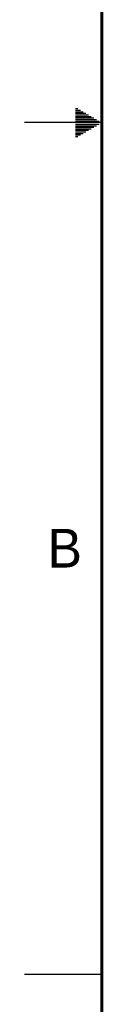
# Model space of a CAD drawing. Header units: inches. Extents: x 0 to 34, y 0 to 22.
# Tile 2 of 54: x 0 to 0.5, y 5.3 to 11.7. Entities that reach past the tile are written whole.
import ezdxf

# ---------------------------------------------------------------- set-up
doc = ezdxf.new("R2010")
doc.units = ezdxf.units.IN
doc.header["$LTSCALE"] = 1.87
doc.header["$MEASUREMENT"] = 0
doc.layers.get('0').update_dxf_attribs({"linetype": 'CONTINUOUS'})
doc.styles.get("Standard").update_dxf_attribs({"font": 'txt', "width": 0.8})

msp = doc.modelspace()

# ---------------------------------------------------------------- linework, layer by layer
at = {"color": 2, "linetype": 'CONTINUOUS'}
for p, q in [((0.3303, 11.09), (0.3441, 11.09)), ((0.3303, 11.08), (0.3614, 11.08)), ((0.3303, 11.07), (0.3788, 11.07)), ((0.3303, 11.06), (0.3961, 11.06)), ((0.3303, 11.05), (0.4134, 11.05)), ((0.3303, 11.04), (0.4307, 11.04)), ((0.3303, 11.03), (0.448, 11.03)), ((0.3303, 11.02), (0.4654, 11.02)), ((0.3303, 11.01), (0.4827, 11.01)), ((0.5, 11), (0, 11)), ((0.3303, 10.99), (0.4827, 10.99)), ((0.3303, 10.98), (0.4654, 10.98)), ((0.3303, 10.97), (0.448, 10.97)), ((0.3303, 10.96), (0.4307, 10.96)), ((0.3303, 10.95), (0.4134, 10.95)), ((0.3303, 10.94), (0.3961, 10.94)), ((0.3303, 10.93), (0.3788, 10.93)), ((0.3303, 10.92), (0.3614, 10.92)), ((0.3303, 10.91), (0.3441, 10.91)), ((0, 5.5), (0.5, 5.5))]:
    msp.add_line(p, q, dxfattribs=at)
at = {"color": 7, "linetype": 'CONTINUOUS', "const_width": 0.02}
msp.add_lwpolyline([(0.5, 21.5), (0.5, 0.5)], dxfattribs=at)

# ---------------------------------------------------------------- texts
at = {"color": 2, "linetype": 'CONTINUOUS'}
msp.add_text('B', height=0.25, dxfattribs=at).set_placement((0.1484, 8.1257))

doc.saveas('drawing.dxf')
